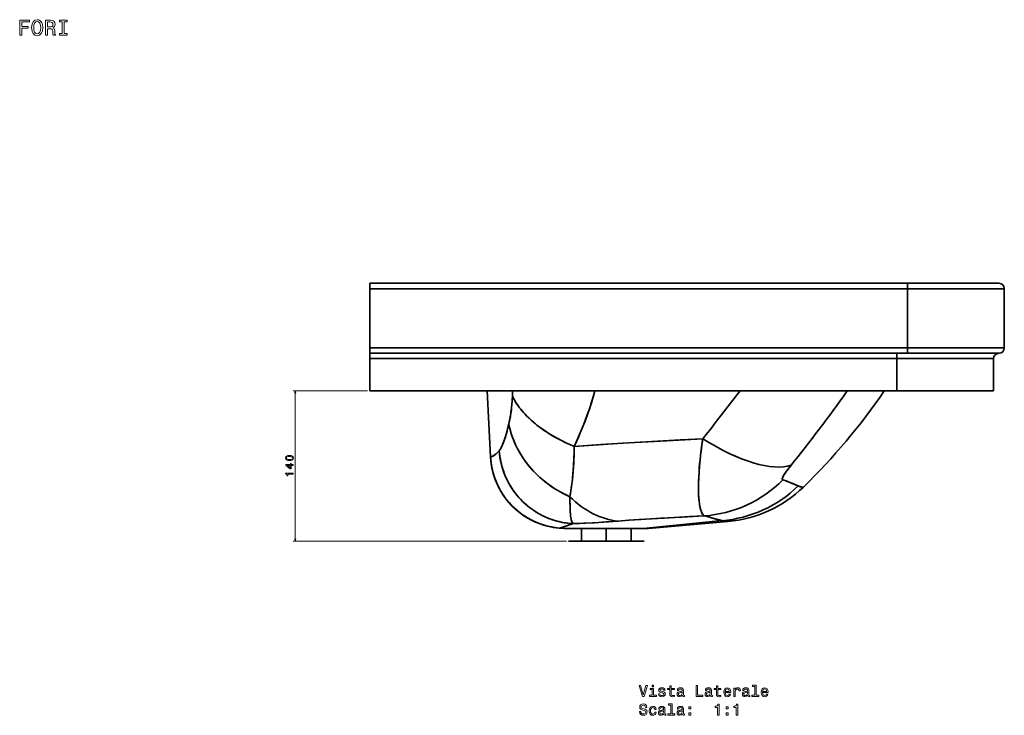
# Model space of a CAD drawing. Extents: x 240 to 2098, y -2 to 1512.
# Tile 3 of 3: x 1182 to 2098, y 865 to 1512. Entities that reach past the tile are written whole.
import ezdxf

# ---------------------------------------------------------------- set-up
doc = ezdxf.new("R2010")
doc.units = 0

msp = doc.modelspace()

# ---------------------------------------------------------------- linework, layer by layer
at = {"color": 7, "lineweight": 35, "ltscale": 0.125}
for p, q in [((1507.54, 1261.68), (1507.54, 1266.68)), ((1507.54, 1261.68), (1507.54, 1266.68)), ((2007.54, 1266.68), (2007.54, 1261.68)), ((2007.54, 1266.68), (2007.54, 1261.68)), ((1507.54, 1201.68), (1507.54, 1206.68)), ((1507.54, 1201.68), (1507.54, 1206.68)), ((1507.54, 1196.68), (1507.54, 1201.68)), ((1997.54, 1196.68), (1997.54, 1201.68)), ((1997.54, 1201.68), (1997.54, 1196.68)), ((2007.54, 1206.68), (2007.54, 1201.68)), ((2007.54, 1206.68), (2007.54, 1201.68))]:
    msp.add_line(p, q, dxfattribs=at)
at = {"color": 7, "lineweight": 35}
for p, q in [((1507.54, 1266.68), (2007.54, 1266.68)), ((2007.54, 1266.68), (1507.54, 1266.68)), ((2007.54, 1266.68), (2092.54, 1266.68)), ((2092.54, 1266.68), (2007.54, 1266.68)), ((1507.54, 1206.68), (1507.54, 1261.68)), ((1507.54, 1261.68), (2007.54, 1261.68)), ((1507.54, 1261.68), (1507.54, 1206.68)), ((2007.54, 1261.68), (1507.54, 1261.68)), ((2007.54, 1261.68), (2097.54, 1261.68)), ((2007.54, 1261.68), (2007.54, 1206.68)), ((2007.54, 1261.68), (2097.54, 1261.68)), ((2007.54, 1206.68), (2007.54, 1261.68)), ((2097.54, 1261.68), (2097.54, 1206.68)), ((2097.54, 1261.68), (2097.54, 1206.68)), ((2097.54, 1206.68), (2097.54, 1261.68)), ((2097.54, 1261.68), (2097.54, 1206.68)), ((2007.54, 1206.68), (1507.54, 1206.68)), ((1507.54, 1206.68), (2007.54, 1206.68)), ((1507.54, 1201.68), (1997.54, 1201.68)), ((1997.54, 1201.68), (1507.54, 1201.68)), ((2092.54, 1201.68), (1997.54, 1201.68)), ((2097.54, 1206.68), (2007.54, 1206.68)), ((2097.54, 1206.68), (2007.54, 1206.68)), ((2007.54, 1201.68), (2092.54, 1201.68)), ((2007.54, 1201.68), (2092.54, 1201.68)), ((1507.54, 1166.68), (1507.54, 1196.68)), ((1997.54, 1196.68), (1507.54, 1196.68)), ((1507.54, 1166.68), (1507.54, 1196.68)), ((1997.54, 1196.68), (1507.54, 1196.68)), ((1997.54, 1196.68), (2087.54, 1196.68)), ((1997.54, 1196.68), (1997.54, 1166.68)), ((1997.54, 1196.68), (1997.54, 1166.68)), ((1997.54, 1196.68), (2087.54, 1196.68)), ((2087.54, 1166.68), (2087.54, 1196.68)), ((2087.54, 1166.68), (2087.54, 1196.68)), ((2087.54, 1196.68), (2087.54, 1166.68)), ((2087.54, 1166.68), (2087.54, 1196.68)), ((1560.04, 1166.68), (1507.54, 1166.68)), ((1997.54, 1166.68), (1507.54, 1166.68)), ((1997.54, 1166.68), (1507.54, 1166.68)), ((1616.68, 1166.68), (1507.54, 1166.68)), ((1595.04, 1166.68), (1560.04, 1166.68)), ((1560.04, 1166.68), (1595.04, 1166.68)), ((1560.04, 1166.68), (1595.04, 1166.68)), ((1616.68, 1166.68), (1595.04, 1166.68)), ((1619.9, 1105.31), (1616.68, 1166.68)), ((1616.68, 1166.68), (1619.9, 1105.31)), ((1616.75, 1166.68), (1619.97, 1105.3)), ((1616.75, 1166.68), (1640.47, 1166.68)), ((1619.97, 1105.3), (1616.75, 1166.68)), ((1665.66, 1166.68), (1640.47, 1166.68)), ((1716.93, 1166.68), (1694.23, 1166.68)), ((1851.82, 1166.68), (1716.93, 1166.68)), ((1908.88, 1166.68), (1851.82, 1166.68)), ((1940.18, 1166.68), (1911.83, 1166.68)), ((1985.89, 1166.68), (1951.59, 1166.68)), ((2087.54, 1166.68), (1985.89, 1166.68)), ((1997.54, 1166.68), (2057.54, 1166.68)), ((2057.54, 1166.68), (1997.54, 1166.68)), ((2057.54, 1166.68), (1997.54, 1166.68)), ((2057.54, 1166.68), (2087.54, 1166.68)), ((2087.54, 1166.68), (2057.54, 1166.68)), ((2087.54, 1166.68), (2057.54, 1166.68)), ((1761.9, 1038.81), (1835.15, 1046.12)), ((1835.15, 1046.12), (1761.9, 1038.81)), ((1840.52, 1045.27), (1766.69, 1038.81)), ((1766.69, 1038.81), (1840.52, 1045.27)), ((1688.39, 1038.81), (1761.9, 1038.81)), ((1692.39, 1027.18), (1727.54, 1027.18)), ((1704.54, 1027.18), (1727.54, 1027.18)), ((1704.54, 1027.18), (1727.54, 1027.18)), ((1727.54, 1027.18), (1704.54, 1027.18)), ((1727.54, 1027.18), (1750.54, 1027.18)), ((1727.54, 1027.18), (1750.54, 1027.18)), ((1750.54, 1027.18), (1727.54, 1027.18)), ((1762.69, 1027.18), (1727.54, 1027.18))]:
    msp.add_line(p, q, dxfattribs=at)
at = {"color": 7, "lineweight": 35, "ltscale": 0.25}
for p, q in [((2007.54, 1201.68), (1997.54, 1201.68)), ((1997.54, 1201.68), (2007.54, 1201.68))]:
    msp.add_line(p, q, dxfattribs=at)
at = {"color": 7, "lineweight": 13}
for p, q in [((1505.54, 1166.68), (1436.39, 1166.68)), ((1438.39, 1027.18), (1438.39, 1166.68)), ((1690.39, 1027.18), (1436.39, 1027.18))]:
    msp.add_line(p, q, dxfattribs=at)
at = {"color": 7, "lineweight": 35, "ltscale": 0.001611}
msp.add_line((1616.75, 1166.68), (1616.68, 1166.68), dxfattribs=at)
at = {"color": 7, "lineweight": 35, "ltscale": 0.453638}
msp.add_line((1687.81, 1166.68), (1669.66, 1166.68), dxfattribs=at)
at = {"color": 7, "lineweight": 35, "ltscale": 0.084201}
msp.add_line((1965.13, 1166.68), (1961.77, 1166.68), dxfattribs=at)
at = {"color": 7, "lineweight": 35, "ltscale": 0.240588}
msp.add_line((1985.89, 1166.68), (1976.26, 1166.68), dxfattribs=at)
at = {"color": 7, "lineweight": 35, "ltscale": 0.291254}
msp.add_line((1997.54, 1166.68), (1985.89, 1166.68), dxfattribs=at)
at = {"color": 7, "lineweight": 35, "ltscale": 0.000222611}
msp.add_line((1641.76, 1158.75), (1641.76, 1158.76), dxfattribs=at)
at = {"color": 7, "lineweight": 35, "ltscale": 0.00165}
msp.add_line((1619.9, 1105.31), (1619.97, 1105.3), dxfattribs=at)
msp.add_line((1619.9, 1105.31), (1619.97, 1105.3), dxfattribs=at)
at = {"color": 7, "lineweight": 35, "ltscale": 0.018871}
msp.add_line((1660.51, 1091.48), (1659.99, 1092.03), dxfattribs=at)
at = {"color": 7, "lineweight": 35, "ltscale": 0.005332}
msp.add_line((1813.74, 1064.66), (1813.76, 1064.45), dxfattribs=at)
at = {"color": 7, "lineweight": 35, "ltscale": 0.000217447}
msp.add_line((1840.52, 1045.27), (1840.53, 1045.27), dxfattribs=at)
msp.add_line((1840.52, 1045.27), (1840.53, 1045.27), dxfattribs=at)
at = {"color": 7, "lineweight": 35, "ltscale": 0.115828}
for p, q in [((1688.39, 1038.81), (1683.77, 1039.22)), ((1683.77, 1039.22), (1688.39, 1038.81))]:
    msp.add_line(p, q, dxfattribs=at)
at = {"color": 7, "lineweight": 35, "ltscale": 0.003453}
msp.add_line((1686.73, 1039.9), (1686.87, 1039.94), dxfattribs=at)
at = {"color": 7, "lineweight": 35, "ltscale": 0.40376}
msp.add_line((1704.54, 1038.81), (1688.39, 1038.81), dxfattribs=at)
at = {"color": 7, "lineweight": 35, "ltscale": 0.290829}
for p, q in [((1704.54, 1038.81), (1704.54, 1027.18)), ((1704.54, 1027.18), (1704.54, 1038.81)), ((1727.54, 1038.81), (1727.54, 1027.18)), ((1727.54, 1027.18), (1727.54, 1038.81)), ((1750.54, 1027.18), (1750.54, 1038.81)), ((1750.54, 1038.81), (1750.54, 1027.18))]:
    msp.add_line(p, q, dxfattribs=at)
at = {"color": 7, "lineweight": 35, "ltscale": 0.283948}
msp.add_line((1761.9, 1038.81), (1750.54, 1038.81), dxfattribs=at)
at = {"color": 7, "lineweight": 35, "ltscale": 0.119818}
for p, q in [((1766.69, 1038.81), (1761.9, 1038.81)), ((1761.9, 1038.81), (1766.69, 1038.81))]:
    msp.add_line(p, q, dxfattribs=at)
at = {"color": 7, "lineweight": 35, "ltscale": 0.303751}
for p, q in [((1704.54, 1027.18), (1692.39, 1027.18)), ((1762.69, 1027.18), (1750.54, 1027.18))]:
    msp.add_line(p, q, dxfattribs=at)
at = {"color": 7, "lineweight": 13}
for points in [[(1182.18, 1497.25), (1184.06, 1497.25), (1184.06, 1503.69), (1189.95, 1503.69), (1189.95, 1505.36), (1184.06, 1505.36), (1184.06, 1509.56), (1191.3, 1509.56), (1191.3, 1511.25), (1182.18, 1511.25)], [(1193.28, 1504.25), (1193.64, 1501.11), (1194.69, 1498.79), (1196.32, 1497.36), (1198.46, 1496.87), (1200.58, 1497.36), (1202.23, 1498.79), (1203.26, 1501.11), (1203.65, 1504.25), (1203.26, 1507.38), (1202.82, 1508.65), (1202.23, 1509.7), (1200.58, 1511.13), (1199.57, 1511.5), (1198.46, 1511.64), (1196.3, 1511.13), (1194.67, 1509.72), (1193.64, 1507.4)], [(1206.11, 1497.25), (1207.98, 1497.25), (1207.98, 1503.17), (1209.9, 1503.17), (1211.31, 1503.1), (1212.2, 1502.82), (1212.68, 1502.16), (1212.89, 1500.97), (1212.99, 1499.15), (1213.11, 1497.96), (1213.35, 1497.25), (1215.47, 1497.25), (1215.47, 1497.64), (1215, 1498.2), (1214.84, 1499.25), (1214.7, 1501.51), (1214.36, 1503.19), (1213.89, 1503.71), (1213.17, 1504.09), (1213.98, 1504.6), (1214.54, 1505.3), (1214.9, 1506.19), (1215.02, 1507.26), (1214.74, 1508.96), (1213.94, 1510.23), (1212.6, 1510.99), (1210.79, 1511.25), (1206.11, 1511.25)], [(1221.82, 1498.95), (1219.24, 1498.95), (1219.24, 1497.25), (1226.26, 1497.25), (1226.26, 1498.95), (1223.68, 1498.95), (1223.68, 1509.56), (1226.26, 1509.56), (1226.26, 1511.25), (1219.24, 1511.25), (1219.24, 1509.56), (1221.82, 1509.56)], [(1195.21, 1504.25), (1195.44, 1506.7), (1196.1, 1508.49), (1197.13, 1509.58), (1198.46, 1509.96), (1199.77, 1509.58), (1200.8, 1508.47), (1201.47, 1506.68), (1201.71, 1504.25), (1201.47, 1501.81), (1200.8, 1500.02), (1199.77, 1498.93), (1198.46, 1498.57), (1197.13, 1498.93), (1196.1, 1500.02), (1195.44, 1501.79)], [(1210.26, 1509.54), (1211.49, 1509.42), (1212.36, 1509.04), (1212.91, 1508.33), (1213.09, 1507.22), (1212.89, 1506.05), (1212.34, 1505.34), (1211.41, 1504.98), (1210.14, 1504.88), (1207.98, 1504.88), (1207.98, 1509.54)], [(1432.97, 1101.97), (1434.55, 1102.12), (1435.68, 1102.6), (1436.37, 1103.35), (1436.59, 1104.4), (1436.37, 1105.44), (1435.68, 1106.2), (1434.55, 1106.66), (1432.97, 1106.82), (1431.39, 1106.66), (1430.77, 1106.47), (1430.25, 1106.2), (1429.57, 1105.44), (1429.34, 1104.4), (1429.57, 1103.35), (1430.26, 1102.6), (1431.39, 1102.12)], [(1436.39, 1097.49), (1436.39, 1098.39), (1434.65, 1098.39), (1434.65, 1099.39), (1433.84, 1099.39), (1433.84, 1098.39), (1429.54, 1098.39), (1429.54, 1097.48), (1433.76, 1094.41), (1434.65, 1094.41), (1434.65, 1097.49)], [(1432.97, 1102.94), (1431.75, 1103.02), (1430.87, 1103.27), (1430.35, 1103.73), (1430.17, 1104.4), (1430.35, 1105.07), (1430.87, 1105.52), (1431.75, 1105.78), (1432.97, 1105.86), (1434.2, 1105.78), (1435.07, 1105.52), (1435.59, 1105.07), (1435.76, 1104.4), (1435.59, 1103.73), (1435.07, 1103.27), (1434.2, 1103.02)], [(1436.39, 1089.28), (1436.39, 1090.2), (1429.34, 1090.2), (1429.34, 1089.51), (1429.95, 1089.33), (1430.36, 1088.96), (1430.61, 1088.41), (1430.69, 1087.64), (1431.4, 1087.64), (1431.4, 1089.28)], [(1433.84, 1095.26), (1430.71, 1097.49), (1433.84, 1097.49)], [(1764.38, 892.82), (1761.88, 884.3), (1759.3, 892.82), (1757.93, 892.82), (1761.16, 882.81), (1762.6, 882.81), (1765.75, 892.82)], [(1771.44, 883.87), (1771.44, 890.28), (1768.19, 890.28), (1768.19, 889.2), (1770.18, 889.2), (1770.18, 883.87), (1767.58, 883.87), (1767.58, 882.81), (1774.07, 882.81), (1774.07, 883.87)], [(1771.49, 893.15), (1770.15, 893.15), (1770.15, 891.71), (1771.49, 891.71)], [(1780.03, 887.32), (1778.81, 887.6), (1777.9, 887.93), (1777.6, 888.61), (1777.68, 889.09), (1777.98, 889.43), (1778.47, 889.65), (1779.18, 889.74), (1779.86, 889.65), (1780.39, 889.39), (1780.74, 889), (1780.88, 888.48), (1782.12, 888.48), (1782.12, 888.51), (1781.9, 889.45), (1781.31, 890.18), (1780.39, 890.64), (1779.18, 890.82), (1777.96, 890.64), (1777.06, 890.17), (1776.5, 889.46), (1776.33, 888.57), (1776.46, 887.7), (1776.86, 887.1), (1777.52, 886.67), (1778.49, 886.36), (1779.9, 886.02), (1780.77, 885.66), (1781, 885.37), (1781.08, 884.94), (1780.95, 884.4), (1780.61, 884), (1780.05, 883.74), (1779.3, 883.66), (1778.5, 883.74), (1777.93, 884.04), (1777.54, 884.53), (1777.38, 885.21), (1776.16, 885.21), (1776.36, 884.06), (1776.95, 883.22), (1777.88, 882.72), (1779.18, 882.53), (1780.54, 882.72), (1781.53, 883.22), (1782.13, 884.03), (1782.35, 885.08), (1782.19, 885.99), (1781.75, 886.61), (1781.01, 887.01)], [(1786.62, 889.2), (1786.62, 885.33), (1786.7, 884.07), (1787.11, 883.21), (1787.91, 882.7), (1789.28, 882.53), (1790.78, 882.6), (1790.78, 883.7), (1789.69, 883.61), (1788.69, 883.73), (1788.16, 884.09), (1787.93, 884.69), (1787.88, 885.54), (1787.88, 889.2), (1790.78, 889.2), (1790.78, 890.28), (1787.88, 890.28), (1787.88, 892.55), (1786.62, 892.55), (1786.62, 890.28), (1784.43, 890.28), (1784.43, 889.2)], [(1798.19, 883.81), (1798.19, 883.77), (1798.26, 883.28), (1798.47, 882.93), (1799.38, 882.66), (1800.09, 882.78), (1800.09, 883.76), (1799.79, 883.71), (1799.38, 883.9), (1799.31, 884.48), (1799.31, 888.48), (1799.14, 889.51), (1798.63, 890.23), (1797.75, 890.66), (1796.52, 890.82), (1795.3, 890.64), (1794.41, 890.15), (1793.85, 889.39), (1793.66, 888.38), (1793.66, 888.3), (1794.8, 888.3), (1794.9, 888.9), (1795.22, 889.33), (1795.74, 889.59), (1796.47, 889.69), (1797.18, 889.62), (1797.68, 889.4), (1797.98, 889.03), (1798.09, 888.51), (1798.03, 887.91), (1797.8, 887.6), (1797.22, 887.46), (1796.14, 887.34), (1794.9, 887.08), (1794.02, 886.62), (1793.5, 885.9), (1793.35, 884.84), (1793.49, 883.89), (1793.94, 883.18), (1794.66, 882.73), (1795.65, 882.57), (1796.99, 882.88)], [(1811, 882.81), (1817.42, 882.81), (1817.42, 884.02), (1812.32, 884.02), (1812.32, 892.81), (1811, 892.81)], [(1824.21, 883.81), (1824.21, 883.77), (1824.28, 883.28), (1824.5, 882.93), (1825.41, 882.66), (1826.11, 882.78), (1826.11, 883.76), (1825.81, 883.71), (1825.41, 883.9), (1825.33, 884.48), (1825.33, 888.48), (1825.16, 889.51), (1824.66, 890.23), (1823.78, 890.66), (1822.54, 890.82), (1821.33, 890.64), (1820.43, 890.15), (1819.87, 889.39), (1819.69, 888.38), (1819.69, 888.3), (1820.82, 888.3), (1820.92, 888.9), (1821.24, 889.33), (1821.76, 889.59), (1822.5, 889.69), (1823.2, 889.62), (1823.71, 889.4), (1824.01, 889.03), (1824.11, 888.51), (1824.05, 887.91), (1823.82, 887.6), (1823.24, 887.46), (1822.16, 887.34), (1820.92, 887.08), (1820.05, 886.62), (1819.53, 885.9), (1819.37, 884.84), (1819.51, 883.89), (1819.96, 883.18), (1820.68, 882.73), (1821.67, 882.57), (1823.01, 882.88)], [(1829.99, 889.2), (1829.99, 885.33), (1830.07, 884.07), (1830.48, 883.21), (1831.28, 882.7), (1832.65, 882.53), (1834.15, 882.6), (1834.15, 883.7), (1833.06, 883.61), (1832.06, 883.73), (1831.53, 884.09), (1831.3, 884.69), (1831.26, 885.54), (1831.26, 889.2), (1834.15, 889.2), (1834.15, 890.28), (1831.26, 890.28), (1831.26, 892.55), (1829.99, 892.55), (1829.99, 890.28), (1827.8, 890.28), (1827.8, 889.2)], [(1838.07, 886.31), (1843.14, 886.31), (1843.16, 886.9), (1842.93, 888.55), (1842.29, 889.79), (1841.28, 890.54), (1839.94, 890.82), (1838.63, 890.53), (1837.62, 889.72), (1836.98, 888.41), (1836.75, 886.68), (1836.96, 884.91), (1837.61, 883.61), (1838.6, 882.81), (1839.9, 882.53), (1841.03, 882.72), (1841.95, 883.21), (1842.62, 883.99), (1843.01, 885.02), (1841.76, 885.02), (1841.5, 884.45), (1841.13, 884.02), (1840.06, 883.67), (1839.24, 883.83), (1838.62, 884.33), (1838.22, 885.15), (1838.07, 886.26)], [(1838.07, 887.37), (1838.23, 888.37), (1838.62, 889.1), (1839.21, 889.55), (1839.99, 889.71), (1840.75, 889.55), (1841.34, 889.1), (1841.7, 888.37), (1841.83, 887.37)], [(1846.11, 882.81), (1847.38, 882.81), (1847.38, 887.23), (1847.51, 888.3), (1847.9, 889.06), (1848.53, 889.52), (1849.38, 889.68), (1850.02, 889.58), (1850.49, 889.29), (1850.78, 888.8), (1850.88, 888.14), (1852.16, 888.14), (1851.99, 889.3), (1851.52, 890.14), (1850.72, 890.64), (1849.64, 890.82), (1848.91, 890.7), (1848.27, 890.41), (1847.71, 889.92), (1847.26, 889.26), (1847.26, 890.54), (1846.11, 890.54)], [(1858.91, 883.81), (1858.91, 883.77), (1858.98, 883.28), (1859.2, 882.93), (1860.1, 882.66), (1860.81, 882.78), (1860.81, 883.76), (1860.51, 883.71), (1860.1, 883.9), (1860.03, 884.48), (1860.03, 888.48), (1859.86, 889.51), (1859.35, 890.23), (1858.47, 890.66), (1857.24, 890.82), (1856.03, 890.64), (1855.13, 890.15), (1854.57, 889.39), (1854.38, 888.38), (1854.38, 888.3), (1855.52, 888.3), (1855.62, 888.9), (1855.94, 889.33), (1856.46, 889.59), (1857.19, 889.69), (1857.9, 889.62), (1858.4, 889.4), (1858.71, 889.03), (1858.81, 888.51), (1858.75, 887.91), (1858.52, 887.6), (1857.94, 887.46), (1856.86, 887.34), (1855.62, 887.08), (1854.74, 886.62), (1854.22, 885.9), (1854.07, 884.84), (1854.21, 883.89), (1854.66, 883.18), (1855.38, 882.73), (1856.37, 882.57), (1857.71, 882.88)], [(1865.51, 892.08), (1865.51, 883.87), (1862.9, 883.87), (1862.9, 882.81), (1869.37, 882.81), (1869.37, 883.87), (1866.77, 883.87), (1866.77, 893.15), (1863.52, 893.15), (1863.52, 892.08)], [(1872.77, 886.31), (1877.84, 886.31), (1877.86, 886.9), (1877.62, 888.55), (1876.99, 889.79), (1875.98, 890.54), (1874.64, 890.82), (1873.33, 890.53), (1872.32, 889.72), (1871.67, 888.41), (1871.44, 886.68), (1871.66, 884.91), (1872.31, 883.61), (1873.3, 882.81), (1874.6, 882.53), (1875.72, 882.72), (1876.65, 883.21), (1877.32, 883.99), (1877.71, 885.02), (1876.46, 885.02), (1876.2, 884.45), (1875.82, 884.02), (1874.76, 883.67), (1873.94, 883.83), (1873.32, 884.33), (1872.91, 885.15), (1872.77, 886.26)], [(1872.77, 887.37), (1872.93, 888.37), (1873.32, 889.1), (1873.91, 889.55), (1874.69, 889.71), (1875.45, 889.55), (1876.04, 889.1), (1876.4, 888.37), (1876.53, 887.37)], [(1798.04, 885.51), (1797.87, 884.76), (1797.41, 884.19), (1796.72, 883.81), (1795.87, 883.68), (1795.32, 883.76), (1794.93, 883.99), (1794.69, 884.39), (1794.61, 884.95), (1794.67, 885.46), (1794.9, 885.82), (1795.82, 886.22), (1796.99, 886.39), (1798.04, 886.74)], [(1824.07, 885.51), (1823.89, 884.76), (1823.43, 884.19), (1822.74, 883.81), (1821.89, 883.68), (1821.34, 883.76), (1820.95, 883.99), (1820.71, 884.39), (1820.64, 884.95), (1820.69, 885.46), (1820.92, 885.82), (1821.85, 886.22), (1823.01, 886.39), (1824.07, 886.74)], [(1858.76, 885.51), (1858.59, 884.76), (1858.13, 884.19), (1857.44, 883.81), (1856.59, 883.68), (1856.04, 883.76), (1855.65, 883.99), (1855.41, 884.39), (1855.33, 884.95), (1855.39, 885.46), (1855.62, 885.82), (1856.54, 886.22), (1857.71, 886.39), (1858.76, 886.74)], [(1759.6, 868.83), (1758.29, 868.83), (1758.58, 867.3), (1759.3, 866.18), (1760.41, 865.5), (1761.9, 865.25), (1763.39, 865.49), (1764.5, 866.12), (1765.2, 867.11), (1765.46, 868.42), (1765.25, 869.61), (1764.64, 870.37), (1763.66, 870.87), (1762.35, 871.25), (1761.23, 871.52), (1760.49, 871.84), (1760.07, 872.3), (1759.94, 873.02), (1760.07, 873.67), (1760.45, 874.16), (1761.03, 874.49), (1761.82, 874.61), (1762.62, 874.46), (1763.26, 874.07), (1763.68, 873.42), (1763.88, 872.55), (1765.19, 872.55), (1765.19, 872.57), (1764.96, 873.93), (1764.28, 874.94), (1763.22, 875.57), (1761.77, 875.79), (1760.48, 875.57), (1759.47, 874.97), (1758.82, 874.03), (1758.59, 872.82), (1758.78, 871.74), (1759.33, 871), (1760.19, 870.51), (1761.37, 870.14), (1762.54, 869.81), (1763.42, 869.49), (1763.95, 869.03), (1764.14, 868.28), (1763.96, 867.52), (1763.52, 866.94), (1762.84, 866.58), (1761.96, 866.47), (1760.98, 866.62), (1760.23, 867.08), (1759.76, 867.83)], [(1772.5, 870.7), (1773.75, 870.7), (1773.49, 871.85), (1772.87, 872.76), (1771.9, 873.32), (1770.65, 873.54), (1769.27, 873.25), (1768.22, 872.44), (1767.55, 871.13), (1767.32, 869.38), (1767.54, 867.63), (1768.19, 866.34), (1769.21, 865.53), (1770.61, 865.25), (1771.85, 865.47), (1772.81, 866.08), (1773.47, 867.03), (1773.76, 868.3), (1772.55, 868.3), (1772.34, 867.49), (1771.93, 866.88), (1771.36, 866.51), (1770.65, 866.39), (1769.77, 866.58), (1769.14, 867.16), (1768.75, 868.09), (1768.62, 869.42), (1768.75, 870.72), (1769.15, 871.65), (1769.8, 872.23), (1770.65, 872.43), (1771.4, 872.3), (1771.96, 871.97), (1772.34, 871.42)], [(1780.84, 866.54), (1780.84, 866.49), (1780.91, 866), (1781.13, 865.66), (1782.03, 865.38), (1782.74, 865.5), (1782.74, 866.48), (1782.44, 866.44), (1782.03, 866.62), (1781.96, 867.2), (1781.96, 871.21), (1781.79, 872.23), (1781.28, 872.95), (1780.41, 873.38), (1779.17, 873.54), (1777.96, 873.37), (1777.06, 872.88), (1776.5, 872.11), (1776.31, 871.1), (1776.31, 871.02), (1777.45, 871.02), (1777.55, 871.62), (1777.87, 872.06), (1778.39, 872.32), (1779.12, 872.42), (1779.83, 872.34), (1780.33, 872.13), (1780.64, 871.75), (1780.74, 871.23), (1780.68, 870.63), (1780.45, 870.33), (1779.87, 870.18), (1778.79, 870.07), (1777.55, 869.81), (1776.67, 869.35), (1776.16, 868.63), (1776, 867.56), (1776.14, 866.61), (1776.59, 865.9), (1777.31, 865.46), (1778.3, 865.3), (1779.64, 865.6)], [(1787.44, 874.81), (1787.44, 866.59), (1784.83, 866.59), (1784.83, 865.53), (1791.3, 865.53), (1791.3, 866.59), (1788.71, 866.59), (1788.71, 875.87), (1785.45, 875.87), (1785.45, 874.81)], [(1798.19, 866.54), (1798.19, 866.49), (1798.26, 866), (1798.47, 865.66), (1799.38, 865.38), (1800.09, 865.5), (1800.09, 866.48), (1799.79, 866.44), (1799.38, 866.62), (1799.31, 867.2), (1799.31, 871.21), (1799.14, 872.23), (1798.63, 872.95), (1797.75, 873.38), (1796.52, 873.54), (1795.3, 873.37), (1794.41, 872.88), (1793.85, 872.11), (1793.66, 871.1), (1793.66, 871.02), (1794.8, 871.02), (1794.9, 871.62), (1795.22, 872.06), (1795.74, 872.32), (1796.47, 872.42), (1797.18, 872.34), (1797.68, 872.13), (1797.98, 871.75), (1798.09, 871.23), (1798.03, 870.63), (1797.8, 870.33), (1797.22, 870.18), (1796.14, 870.07), (1794.9, 869.81), (1794.02, 869.35), (1793.5, 868.63), (1793.35, 867.56), (1793.49, 866.61), (1793.94, 865.9), (1794.66, 865.46), (1795.65, 865.3), (1796.99, 865.6)], [(1804.25, 871.12), (1806.24, 871.12), (1806.24, 873.27), (1804.25, 873.27)], [(1831.01, 865.53), (1832.32, 865.53), (1832.32, 875.6), (1831.34, 875.6), (1831.08, 874.72), (1830.56, 874.13), (1829.77, 873.78), (1828.68, 873.67), (1828.68, 872.65), (1831.01, 872.65)], [(1838.95, 871.12), (1840.94, 871.12), (1840.94, 873.27), (1838.95, 873.27)], [(1848.36, 865.53), (1849.67, 865.53), (1849.67, 875.6), (1848.69, 875.6), (1848.43, 874.72), (1847.91, 874.13), (1847.12, 873.78), (1846.03, 873.67), (1846.03, 872.65), (1848.36, 872.65)], [(1780.69, 868.24), (1780.52, 867.49), (1780.06, 866.91), (1779.37, 866.54), (1778.52, 866.41), (1777.97, 866.48), (1777.58, 866.71), (1777.34, 867.11), (1777.26, 867.68), (1777.32, 868.18), (1777.55, 868.54), (1778.47, 868.94), (1779.64, 869.12), (1780.69, 869.46)], [(1798.04, 868.24), (1797.87, 867.49), (1797.41, 866.91), (1796.72, 866.54), (1795.87, 866.41), (1795.32, 866.48), (1794.93, 866.71), (1794.69, 867.11), (1794.61, 867.68), (1794.67, 868.18), (1794.9, 868.54), (1795.82, 868.94), (1796.99, 869.12), (1798.04, 869.46)], [(1804.25, 865.53), (1806.24, 865.53), (1806.24, 867.68), (1804.25, 867.68)], [(1838.95, 865.53), (1840.94, 865.53), (1840.94, 867.68), (1838.95, 867.68)]]:
    msp.add_lwpolyline(points, close=True, dxfattribs=at)
for points in [[(1438.9, 1164.75), (1438.39, 1166.68), (1437.87, 1164.75)], [(1437.87, 1029.11), (1438.39, 1027.18), (1438.9, 1029.11)]]:
    msp.add_lwpolyline(points, dxfattribs=at)
at = {"color": 7, "lineweight": 35}
for points in [[(1716.93, 1166.68), (1715.35, 1161.05), (1713.66, 1155.5), (1711.88, 1150.06), (1710.01, 1144.72), (1708.08, 1139.49), (1706.08, 1134.35), (1703.37, 1127.75), (1700.58, 1121.32), (1697.73, 1115.05)], [(1697.73, 1115.05), (1699.83, 1119.64), (1701.89, 1124.31), (1703.97, 1129.18), (1705.99, 1134.13), (1707.96, 1139.16), (1709.89, 1144.37), (1711.76, 1149.71), (1713.56, 1155.18), (1715.25, 1160.73), (1716.93, 1166.68)], [(1636.94, 1135.96), (1637.67, 1139.39), (1638.33, 1142.96), (1638.93, 1146.67), (1639.43, 1150.51), (1639.84, 1154.64), (1639.99, 1156.74), (1640.11, 1158.84), (1640.2, 1161.79)], [(1636.94, 1135.96), (1637.82, 1140.17), (1638.61, 1144.6), (1638.97, 1146.94), (1639.28, 1149.32), (1639.55, 1151.58), (1639.77, 1153.85), (1640.06, 1157.88), (1640.2, 1161.79)], [(1697.73, 1115.05), (1692.94, 1117.12), (1690.58, 1118.2), (1688.24, 1119.32), (1685.16, 1120.86), (1682.14, 1122.47), (1679.16, 1124.12), (1675.95, 1126.02), (1672.83, 1127.97), (1669.79, 1129.99), (1666.33, 1132.44), (1663, 1134.98), (1659.82, 1137.58), (1658.04, 1139.14), (1655.75, 1141.24), (1653.56, 1143.39), (1651.48, 1145.57), (1650.25, 1146.94), (1649.06, 1148.31), (1647.92, 1149.69), (1646.84, 1151.07), (1644.96, 1153.64), (1644.47, 1154.35), (1643.2, 1156.31), (1642.03, 1158.28), (1640.97, 1160.23), (1640.2, 1161.79)], [(1640.2, 1161.79), (1641.09, 1160), (1641.8, 1158.69), (1642.56, 1157.37), (1643.42, 1155.97), (1644.33, 1154.56), (1645.65, 1152.68), (1646.85, 1151.06), (1647.99, 1149.61), (1649.19, 1148.16), (1650.45, 1146.71), (1651.76, 1145.27), (1653.68, 1143.27), (1655.68, 1141.31), (1657.76, 1139.39), (1660.13, 1137.32), (1661.75, 1135.98), (1663.41, 1134.66), (1665.15, 1133.32), (1666.93, 1132), (1670.56, 1129.47), (1674.18, 1127.11), (1677.93, 1124.84), (1681.79, 1122.66), (1685.75, 1120.57), (1689.79, 1118.57), (1693.73, 1116.76), (1697.73, 1115.05)], [(1627.96, 1111.12), (1628.36, 1111.63), (1628.76, 1112.22), (1629.57, 1113.59), (1630.38, 1115.22), (1630.99, 1116.55), (1631.59, 1118.01), (1632.23, 1119.68), (1632.86, 1121.47), (1634.09, 1125.28), (1635.29, 1129.46), (1636.13, 1132.64), (1636.94, 1135.96)], [(1627.96, 1111.12), (1628.65, 1112.06), (1629.36, 1113.22), (1630.08, 1114.58), (1630.63, 1115.74), (1631.18, 1117.02), (1632.3, 1119.89), (1633.43, 1123.17), (1634.62, 1127.06), (1635.79, 1131.34), (1636.94, 1135.96)], [(1636.94, 1135.96), (1637.26, 1134.28), (1637.62, 1132.61), (1638.03, 1130.91), (1638.49, 1129.22), (1639.08, 1127.18), (1639.74, 1125.17), (1640.85, 1122.06), (1642.1, 1118.99), (1643.48, 1115.96), (1644.98, 1112.97), (1646.45, 1110.28), (1648.26, 1107.24), (1650.21, 1104.23), (1651.52, 1102.34), (1652.86, 1100.5), (1654.27, 1098.67), (1655.71, 1096.88), (1657.66, 1094.6), (1659.89, 1092.14), (1661.22, 1090.75), (1663.79, 1088.21), (1666.76, 1085.49), (1669.84, 1082.88), (1673.02, 1080.4), (1676.3, 1078.03), (1679.68, 1075.8), (1683.14, 1073.69), (1686.69, 1071.72), (1690.1, 1070), (1693.56, 1068.4)], [(1693.56, 1068.4), (1689.99, 1070.05), (1686.48, 1071.83), (1683.04, 1073.75), (1679.67, 1075.8), (1676.38, 1077.98), (1673.18, 1080.28), (1670.07, 1082.69), (1667.07, 1085.22), (1665.53, 1086.58), (1663.43, 1088.55), (1661.87, 1090.09), (1660.42, 1091.58), (1658.66, 1093.47), (1656.88, 1095.49), (1655.04, 1097.7), (1653.7, 1099.4), (1652.38, 1101.15), (1650.16, 1104.3), (1648.07, 1107.54), (1646.78, 1109.7), (1645.57, 1111.85), (1644.63, 1113.63), (1643.17, 1116.63), (1641.82, 1119.66), (1640.6, 1122.73), (1639.51, 1125.83), (1639.07, 1127.21), (1638.4, 1129.52), (1637.81, 1131.83), (1637.29, 1134.14), (1636.94, 1135.96)], [(1697.73, 1115.05), (1709.99, 1115.91), (1722.56, 1116.75), (1748.46, 1118.39), (1775.15, 1119.96), (1796.05, 1121.12), (1817.17, 1122.24)], [(1697.73, 1115.05), (1719.91, 1116.58), (1742.72, 1118.04), (1766.01, 1119.44), (1783.71, 1120.45), (1817.17, 1122.24)], [(1817.17, 1122.24), (1816.09, 1114.46), (1815.15, 1106.78), (1814.71, 1102.73), (1814.32, 1098.72), (1814.01, 1095.24), (1813.75, 1091.8), (1813.41, 1085.9), (1813.29, 1083.02), (1813.22, 1080.18), (1813.18, 1076.48), (1813.23, 1072.89), (1813.37, 1069.44), (1813.62, 1065.89), (1813.81, 1064.07), (1814.03, 1062.32), (1814.25, 1060.88), (1814.5, 1059.5), (1814.9, 1057.65), (1815.36, 1055.95), (1815.89, 1054.45), (1816.48, 1053.11), (1816.8, 1052.53), (1817.13, 1052.02), (1817.59, 1051.43), (1818.07, 1050.96), (1818.56, 1050.61)], [(1818.56, 1050.61), (1818.02, 1051), (1817.5, 1051.53), (1816.99, 1052.21), (1816.52, 1053.04), (1816.06, 1054.01), (1815.64, 1055.11), (1815.34, 1056.02), (1815.06, 1057.01), (1814.56, 1059.18), (1814.11, 1061.74), (1813.75, 1064.56), (1813.48, 1067.62), (1813.3, 1070.89), (1813.22, 1073.18), (1813.19, 1075.55), (1813.22, 1080.51), (1813.4, 1085.75), (1813.71, 1091.22), (1814.15, 1096.88), (1814.71, 1102.72), (1815.14, 1106.69), (1815.61, 1110.71), (1816.69, 1118.92), (1817.17, 1122.24)], [(1619.97, 1105.3), (1620.21, 1105.29), (1620.49, 1105.33), (1620.8, 1105.43), (1621.16, 1105.59), (1622.06, 1106.08), (1623.24, 1106.86), (1624.41, 1107.74), (1625.77, 1108.91), (1626.52, 1109.61), (1627.96, 1111.12)], [(1619.97, 1105.3), (1620.17, 1105.29), (1620.4, 1105.31), (1620.94, 1105.48), (1621.39, 1105.7), (1622.55, 1106.39), (1623.28, 1106.88), (1624.17, 1107.55), (1625.02, 1108.24), (1625.99, 1109.11), (1626.94, 1110.03), (1627.96, 1111.12)], [(1627.96, 1111.12), (1628.25, 1107.93), (1628.69, 1104.75), (1629.26, 1101.59), (1629.97, 1098.47), (1630.82, 1095.37), (1631.81, 1092.32), (1632.93, 1089.31), (1634.18, 1086.35), (1635.55, 1083.45), (1637.06, 1080.61), (1638.71, 1077.8), (1639.66, 1076.31), (1640.75, 1074.67), (1641.92, 1073.03), (1643.39, 1071.09), (1644.18, 1070.1), (1646.36, 1067.54), (1648.65, 1065.08), (1651.05, 1062.72), (1653.56, 1060.48), (1656.15, 1058.38), (1658.83, 1056.4), (1661.6, 1054.54), (1664.45, 1052.81), (1667.38, 1051.21), (1670.37, 1049.75), (1673.44, 1048.43), (1676.56, 1047.25), (1679.73, 1046.22), (1682.94, 1045.35), (1685.69, 1044.72), (1688.45, 1044.21), (1691.23, 1043.8), (1694.02, 1043.51), (1696.81, 1043.33)], [(1696.81, 1043.33), (1695.14, 1043.42), (1693.47, 1043.56), (1690.14, 1043.95), (1686.83, 1044.49), (1683.54, 1045.2), (1680.29, 1046.06), (1677.08, 1047.07), (1673.91, 1048.24), (1670.81, 1049.55), (1667.76, 1051.01), (1665.01, 1052.49), (1662.32, 1054.08), (1659.7, 1055.79), (1657.16, 1057.61), (1654.68, 1059.55), (1652.29, 1061.59), (1649.99, 1063.74), (1647.79, 1065.98), (1645.68, 1068.31), (1643.67, 1070.73), (1642.14, 1072.73), (1640.69, 1074.77), (1638.91, 1077.48), (1637.64, 1079.58), (1636.04, 1082.5), (1634.57, 1085.49), (1633.24, 1088.54), (1632.05, 1091.65), (1631, 1094.81), (1630.09, 1098.01), (1629.33, 1101.25), (1628.72, 1104.52), (1628.27, 1107.81), (1627.96, 1111.12)], [(1693.56, 1068.4), (1694.01, 1070.67), (1694.45, 1073.08), (1695, 1076.51), (1695.52, 1080.19), (1695.98, 1084.12), (1696.37, 1088.05), (1696.7, 1092.17), (1697.07, 1097.94), (1697.36, 1103.96), (1697.59, 1110.2), (1697.73, 1115.05)], [(1697.73, 1115.05), (1697.53, 1108.38), (1697.2, 1100.38), (1696.9, 1095.14), (1696.54, 1090.14), (1696.06, 1084.92), (1695.5, 1080.06), (1694.86, 1075.58), (1694.17, 1071.49), (1693.56, 1068.4)], [(1619.9, 1105.31), (1620.14, 1102.16), (1620.52, 1099.01), (1621.04, 1095.89), (1621.6, 1093.22), (1622.27, 1090.57), (1622.9, 1088.39), (1623.6, 1086.23), (1624.37, 1084.12), (1625.61, 1081.06), (1626.86, 1078.37), (1628.25, 1075.65), (1629.87, 1072.82), (1631.62, 1070.07), (1633.5, 1067.4), (1635.5, 1064.82), (1637.61, 1062.34), (1639.47, 1060.34), (1641.41, 1058.41), (1642.87, 1057.05), (1645.23, 1055.01), (1647.62, 1053.12), (1650.06, 1051.36), (1652.35, 1049.84), (1654.62, 1048.46), (1656.72, 1047.29), (1658.57, 1046.33), (1661.53, 1044.94), (1664.56, 1043.69), (1667.64, 1042.57), (1670.25, 1041.76), (1672.89, 1041.04), (1675.56, 1040.43), (1678.23, 1039.93), (1680.08, 1039.64), (1681.91, 1039.41), (1683.77, 1039.22)], [(1683.77, 1039.22), (1681.04, 1039.51), (1678.39, 1039.9), (1676.51, 1040.24), (1674.61, 1040.63), (1672.71, 1041.09), (1670.83, 1041.59), (1668.86, 1042.18), (1666.92, 1042.82), (1664.35, 1043.76), (1661.83, 1044.81), (1659.35, 1045.95), (1656.93, 1047.18), (1654.81, 1048.35), (1652.45, 1049.78), (1650.94, 1050.76), (1649.45, 1051.78), (1647.31, 1053.36), (1645.21, 1055.03), (1643.43, 1056.55), (1642.16, 1057.7), (1640.75, 1059.05), (1638.95, 1060.88), (1637.09, 1062.93), (1635.16, 1065.23), (1633.33, 1067.62), (1631.61, 1070.09), (1629.99, 1072.62), (1628.49, 1075.22), (1627.22, 1077.63), (1626.05, 1080.07), (1625.32, 1081.75), (1624.62, 1083.47), (1623.93, 1085.29), (1623.3, 1087.15), (1622.41, 1090.06), (1621.65, 1093), (1621.22, 1095), (1620.74, 1097.56), (1620.37, 1100.13), (1620.09, 1102.72), (1619.9, 1105.31)], [(1899.3, 1097.66), (1897.18, 1094.97), (1895.22, 1092.35), (1894.33, 1091.09), (1893.5, 1089.86), (1892.72, 1088.62), (1892.07, 1087.45), (1891.56, 1086.39), (1891.29, 1085.69), (1891.15, 1085.09), (1891.12, 1084.82), (1891.14, 1084.58), (1891.22, 1084.32), (1891.37, 1084.13), (1891.6, 1084.01)], [(1899.3, 1097.66), (1897.72, 1095.67), (1896.27, 1093.77), (1895.11, 1092.21), (1894.08, 1090.73), (1892.85, 1088.82), (1892.35, 1087.97), (1891.92, 1087.18), (1891.59, 1086.47), (1891.34, 1085.84), (1891.16, 1085.14), (1891.13, 1084.85), (1891.14, 1084.6), (1891.22, 1084.33), (1891.37, 1084.13), (1891.6, 1084.01)], [(1891.6, 1084.01), (1894.65, 1083), (1896.91, 1082.18), (1898.95, 1081.39), (1900.42, 1080.79), (1902.98, 1079.7), (1905.08, 1078.79), (1905.99, 1078.4)], [(1891.6, 1084.01), (1893.75, 1083.3), (1895.72, 1082.62), (1899.15, 1081.31), (1901.05, 1080.53), (1904.16, 1079.18), (1905.99, 1078.4)], [(1905.99, 1078.4), (1907.19, 1077.94), (1908.24, 1077.61), (1909.17, 1077.4), (1909.8, 1077.34), (1910.39, 1077.34), (1910.76, 1077.38)], [(1905.99, 1078.4), (1907.16, 1077.95), (1908.21, 1077.62), (1908.83, 1077.47), (1909.42, 1077.37), (1909.92, 1077.33), (1910.39, 1077.34), (1910.76, 1077.38)], [(1907, 1078.01), (1907.76, 1077.75), (1908.45, 1077.55), (1909.29, 1077.39), (1910.06, 1077.33), (1910.76, 1077.38)], [(1696.81, 1043.33), (1696.54, 1043.59), (1696.29, 1043.89), (1695.83, 1044.6), (1695.43, 1045.47), (1695.17, 1046.2), (1694.95, 1047), (1694.74, 1047.94), (1694.56, 1048.96), (1694.38, 1050.38), (1694.23, 1051.93), (1694.08, 1054.21), (1694.01, 1055.86), (1693.89, 1059.48), (1693.71, 1065.2), (1693.56, 1068.4)], [(1693.56, 1068.4), (1693.72, 1064.92), (1693.91, 1058.76), (1694.05, 1054.82), (1694.18, 1052.51), (1694.37, 1050.44), (1694.62, 1048.62), (1694.85, 1047.4), (1695.13, 1046.32), (1695.47, 1045.36), (1695.87, 1044.53), (1696.31, 1043.86), (1696.81, 1043.33)], [(1694.06, 1054.65), (1693.91, 1058.54), (1693.78, 1062.98)], [(1738.54, 1045.73), (1727.32, 1044.93), (1716.49, 1044.25), (1706.42, 1043.72), (1696.81, 1043.33)], [(1696.81, 1043.33), (1702.54, 1043.55), (1708.39, 1043.82), (1720.52, 1044.49), (1729.42, 1045.07), (1738.54, 1045.73)], [(1818.56, 1050.61), (1797.99, 1049.52), (1778.27, 1048.39), (1759.69, 1047.23), (1748.8, 1046.48), (1738.54, 1045.73)], [(1738.54, 1045.73), (1748.04, 1046.43), (1758.03, 1047.12), (1769.47, 1047.86), (1781.35, 1048.58), (1804.93, 1049.9), (1818.56, 1050.61)], [(1818.56, 1050.61), (1822.21, 1049.67), (1824.43, 1049.08), (1828.41, 1047.97), (1833.2, 1046.63), (1835.15, 1046.12)], [(1835.15, 1046.12), (1832.75, 1046.75), (1826.65, 1048.47), (1821.49, 1049.86), (1818.56, 1050.61)], [(1818.56, 1050.61), (1822.21, 1049.67), (1824.43, 1049.08), (1828.41, 1047.97), (1833.2, 1046.63), (1835.15, 1046.12)], [(1835.15, 1046.12), (1837.26, 1045.63), (1838.93, 1045.34), (1839.61, 1045.28), (1840.19, 1045.26), (1840.52, 1045.27)], [(1840.52, 1045.27), (1839.94, 1045.26), (1839.23, 1045.31), (1838.4, 1045.42), (1837.44, 1045.59), (1835.15, 1046.12)], [(1836.59, 1045.77), (1838.23, 1045.45), (1839.53, 1045.28), (1840.07, 1045.26), (1840.52, 1045.27)], [(1696.81, 1043.33), (1694.42, 1042.62), (1693.05, 1042.17), (1690.78, 1041.37), (1688.9, 1040.67), (1687.44, 1040.14), (1685.98, 1039.66), (1684.91, 1039.38), (1684.21, 1039.24), (1683.77, 1039.22)], [(1683.77, 1039.22), (1684, 1039.22), (1684.31, 1039.26), (1685.21, 1039.45), (1686.34, 1039.77), (1687.81, 1040.27), (1689.48, 1040.89), (1691.58, 1041.66), (1693.09, 1042.19), (1694.83, 1042.75), (1696.81, 1043.33)], [(1683.77, 1039.22), (1684.02, 1039.22), (1684.38, 1039.27), (1685.43, 1039.51), (1686.73, 1039.9)], [(1687, 1039.99), (1688.66, 1040.58), (1690.83, 1041.39), (1693.26, 1042.24)]]:
    msp.add_lwpolyline(points, dxfattribs=at)
for centre, radius, start, end in [((2092.54, 1261.68), 5, 360, 90), ((2092.54, 1261.68), 5, 0, 90), ((2092.54, 1196.68), 5, 90.00002, 179.99998), ((2092.54, 1196.68), 5, 90, 179.99999), ((2092.54, 1196.68), 5, 90, 179.99999), ((2092.54, 1196.68), 5, 90.00002, 179.99998), ((2092.54, 1206.68), 5, 270, 360), ((2092.54, 1206.68), 5, 270, 360), ((2092.54, 1206.68), 5, 270, 0), ((2092.54, 1206.68), 5, 270, 0), ((1133.35, 1191.82), 507.74, 356.60941, 357.16257), ((1133.33, 1191.82), 507.76, 356.60945, 357.16259), ((1507.57, 1492.84), 578.94, 314.14149, 325.71068), ((1507.57, 1492.84), 578.94, 314.14149, 325.71068), ((1717.24, 1206.26), 89.48, 222.98806, 224.85064), ((1689.87, 1108.95), 70, 182.99304, 265.00177), ((1689.87, 1108.95), 70, 182.99308, 265.00171), ((1732.1, 1159.98), 99.08, 221.41132, 221.96871), ((1689.87, 1108.95), 69.99, 197.22228, 210.00151), ((1830.48, 1160.13), 115.29, 274.99468, 314.13232), ((1830.48, 1160.13), 115.29, 274.99468, 314.13232), ((1689.87, 1108.96), 70.01, 235.09692, 252.32231), ((1678.87, 1063.64), 25.01, 285.73225, 288.31286)]:
    msp.add_arc(centre, radius, start, end, dxfattribs=at)
for centre, major_axis, ratio, start_param, end_param in [((1866.16, 1400.76), (-295.76, -470.3), 0.217958, 1.08001, 1.191356), ((1857.4, 1336.24), (-259.87, -392.96), 0.198214, 1.130749, 1.259043), ((1928.56, 1224.14), (-162.75, -239.05), 0.1789, 1.139039, 1.451083), ((1928.64, 1225.09), (-163.47, -240.37), 0.179604, 1.138164, 1.448724), ((1819.24, 1176.11), (89.61, -72.07), 0.391922, 4.995641, 6.037589), ((1819.24, 1176.11), (89.61, -72.07), 0.391923, 4.995641, 6.037589), ((1813.32, 1165.17), (-32.06, -110.44), 0.974349, 0.336244, 1.060965), ((1813.42, 1164.94), (-34.5, -109.49), 0.974524, 0.358604, 1.084136), ((1826.45, 1160.46), (-48.78, -103.95), 0.994601, 0.517025, 1.210367), ((1826.45, 1160.46), (-48.78, -103.95), 0.994601, 0.517032, 1.210374), ((1737.42, 1180.07), (11.27, -134.38), 0.65263, 5.636382, 6.168069), ((1737.44, 1180.19), (11.23, -134.5), 0.652404, 5.636919, 6.168359)]:
    msp.add_ellipse(centre, major_axis=major_axis, ratio=ratio, start_param=start_param, end_param=end_param, dxfattribs=at)

doc.saveas('drawing.dxf')
